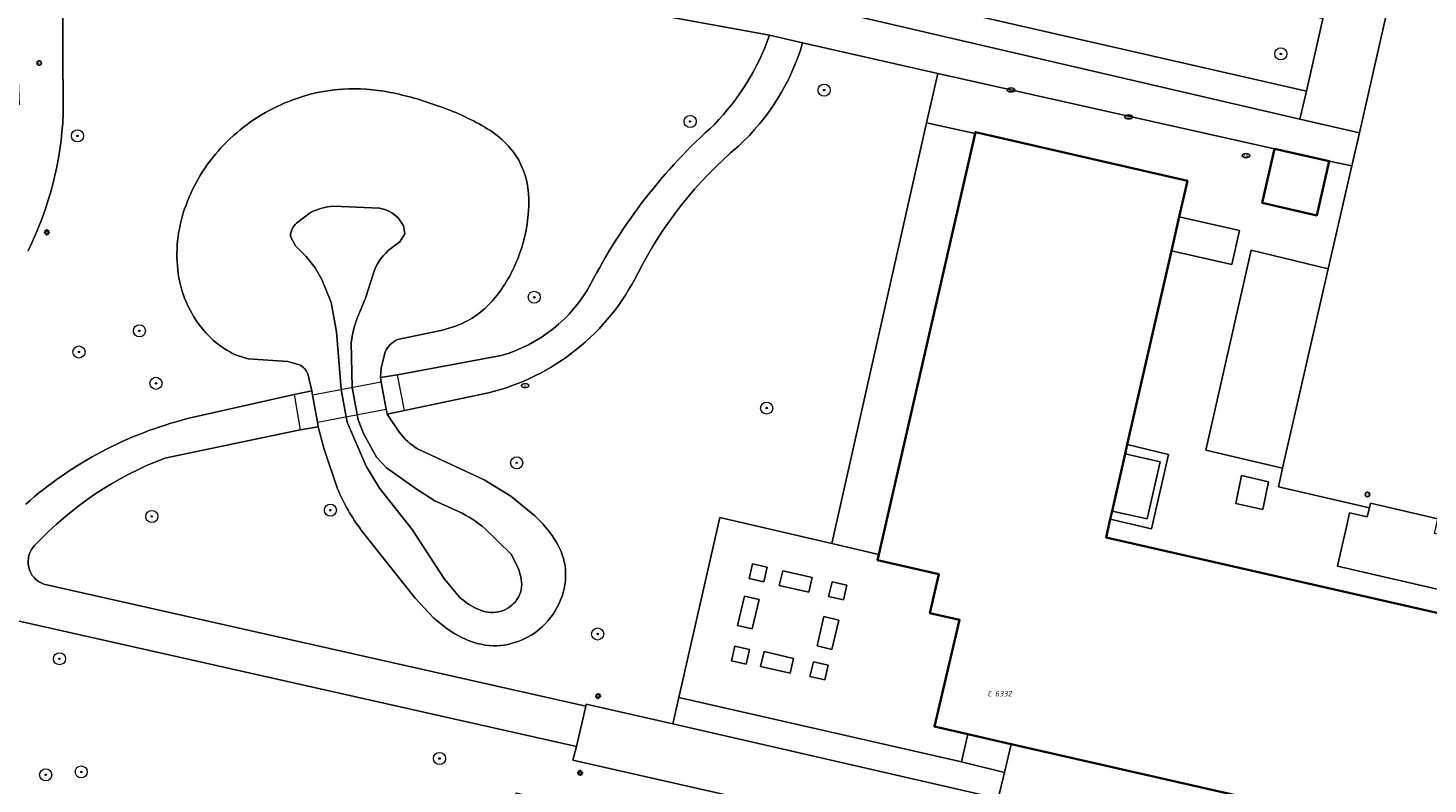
# Model space of a CAD drawing. Header units: metres. Extents: x 183765 to 187731, y 443805 to 446163.
# Tile 52 of 120: x 186158 to 186251, y 444527 to 444577. Entities that reach past the tile are written whole.
import ezdxf
from ezdxf.enums import TextEntityAlignment as Align

# ---------------------------------------------------------------- set-up
doc = ezdxf.new("R2010")
doc.units = ezdxf.units.M
doc.layers.get('0').update_dxf_attribs({"lineweight": 25})
for name, color, linetype, lineweight in [('B-WE-GR-BEPLANTING_CULTUUR_HEESTERS-GV', 90, 'Continuous', 18), ('B-WE-GR-BOOM-S', 253, 'Continuous', 25), ('B-WE-GR-HAAG-GV', 90, 'Continuous', 13), ('B-WE-GW-TALUD_KRUIN-G', 253, 'Continuous', 18), ('B-WE-IE-MEUBILAIR-S', 7, 'Continuous', 25), ('B-WE-IE-MEUBILAIR_WEGMEUBILAIR-GV', 7, 'Continuous', 18), ('B-WE-KW-KUNSTWERK-GV', 170, 'Continuous', 18), ('B-WE-KW-KUNSTWERK_DEK-GV', 170, 'Continuous', 18), ('B-WE-OG-BEBOUWING-GV', 7, 'Continuous', 35), ('B-WE-OG-BEBOUWING_BORDES-GV', 7, 'Continuous', 18), ('B-WE-OG-TERREIN_BEGROEID-GV', 7, 'Continuous', 18), ('B-WE-VH-GESLOTENVERHARDING-GV', 10, 'Continuous', 18), ('B-WE-VH-HALFVERHARDING_GRAVEL-GV', 130, 'Continuous', 18), ('B-WE-VH-ONVERHARD_ZAND-GV', 210, 'Continuous', 18), ('B-WE-VH-OPENVERHARDING_BETONELEMENT-GV', 90, 'Continuous', 18), ('B-WE-VH-OPENVERHARDING_SIERBESTRATING-GV', 90, 'Continuous', 18), ('B-WE-VH-OPENVERHARDING_STRAATBAKSTEEN-GV', 90, 'Continuous', 18), ('B-WE-VH-OPENVERHARDING_TEGEL-GV', 90, 'Continuous', 18)]:
    doc.layers.add(name, color=color, linetype=linetype, lineweight=lineweight)
doc.layers.add('B-WE-KG-GRENS_PERCEEL-S', color=7, linetype='Continuous', lineweight=25, true_color=0xa55252)
doc.styles.add('NLCS-ISO', font='NLCS-ISO.ttf')

# ---------------------------------------------------------------- blocks, each defined once
blk = doc.blocks.new('SIE-MEUBILAIR_PAAL_LICHTMAST-SO')
for points in [[(-0.62, 0), (-1, 0)], [(-0.71, 0.71), (-0.44, 0.44)], [(0, 1), (0, 0.62)], [(0.44, 0.44), (0.71, 0.71)], [(1, 0), (0.62, 0)], [(-0.71, -0.71), (-0.44, -0.44)], [(0, -0.62), (0, -1)], [(0.44, -0.44), (0.71, -0.71)]]:
    blk.add_lwpolyline(points)
blk.add_circle((0, 0), 0.5)
blk = doc.blocks.new('SIE-MEUBILAIR_PAAL_AFSLUITPAAL-SO')
blk.add_circle((0, 0), 0.75)
at = {"style": 'NLCS-ISO'}
blk.add_text('af', height=0.75, dxfattribs=at).set_placement((0, 0.05), align=Align.MIDDLE_CENTER)
blk = doc.blocks.new('SIE-MEUBILAIR_PUT_KOLK-SO')
blk.add_ellipse((0, 0), major_axis=(1.25, 0), ratio=0.54)
at = {"style": 'NLCS-ISO'}
blk.add_text('klk', height=0.75, dxfattribs=at).set_placement((0.03, 0), align=Align.MIDDLE_CENTER)
blk = doc.blocks.new('SIE-MEUBILAIR_PUT_RIOOLPUT-SO')
blk.add_ellipse((0, 0), major_axis=(1.25, 0), ratio=0.54)
at = {"style": 'NLCS-ISO'}
blk.add_text('ri', height=0.75, dxfattribs=at).set_placement((-0.04, 0.07), align=Align.MIDDLE_CENTER)
blk = doc.blocks.new('SGR-BOOM_GBKN-SO')
at = {"linetype": 'ByBlock', "lineweight": 18}
h = blk.add_hatch(color=0, dxfattribs=at)
h.dxf.hatch_style = 1
edge = h.paths.add_edge_path()
edge.add_arc((0, 0), 0.25, 0, 360)
at = {"color": 0, "linetype": 'ByBlock', "lineweight": 18}
for radius in [2, 0.25]:
    blk.add_circle((0, 0), radius, dxfattribs=at)
at = {"color": 0, "linetype": 'ByBlock', "lineweight": 18, "style": 'NLCS-ISO'}
blk.add_attdef('SOORT', (2.5, 0), '', height=1.5, dxfattribs=at)
blk = doc.blocks.new('SKG-PERCEELNUMMER-SO')
at = {"style": 'NLCS-ISO', "oblique": 10, "flags": 1}
for tag, p in [('GEMEENTECODE', (0, 2.55)), ('PERCEELGROOTTE', (0, -2.45))]:
    blk.add_attdef(tag, text='', height=1.8, dxfattribs=at).set_placement(p, align=Align.MIDDLE_CENTER)
at = {"style": 'NLCS-ISO', "oblique": 10}
blk.add_attdef('SECTIE', text='', height=1.8, dxfattribs=at).set_placement((-0.5, 0), align=Align.MIDDLE_RIGHT)
blk.add_attdef('PERCEELNUMMER', text='', height=1.8, dxfattribs=at).set_placement((0.5, 0), align=Align.MIDDLE_LEFT)

msp = doc.modelspace()

# ---------------------------------------------------------------- linework, layer by layer
at = {"layer": 'B-WE-GR-BEPLANTING_CULTUUR_HEESTERS-GV', "flags": 128}
msp.add_lwpolyline([(186200.998, 444532.244), (186200.594, 444530.485), (186222.148, 444525.54), (186222.566, 444527.278), (186219.708, 444527.968)], close=True, dxfattribs=at)
at = {"layer": 'B-WE-GR-HAAG-GV', "flags": 128}
for points in [[(186210.264, 444579.755), (186209.812, 444578.007), (186242.114, 444570.507), (186242.541, 444572.377)], [(186205.649, 444540.115), (186206.624, 444539.89), (186206.849, 444540.865), (186205.874, 444541.09)], [(186207.877, 444540.629), (186207.652, 444539.654), (186209.602, 444539.204), (186209.827, 444540.174)], [(186211.143, 444539.898), (186210.918, 444538.923), (186211.893, 444538.698), (186212.118, 444539.668)], [(186204.888, 444537.001), (186205.858, 444536.776), (186206.313, 444538.721), (186205.338, 444538.951)], [(186210.607, 444537.588), (186210.157, 444535.643), (186211.132, 444535.418), (186211.582, 444537.363)], [(186205.458, 444534.44), (186205.688, 444535.41), (186204.713, 444535.64), (186204.488, 444534.665)], [(186208.36, 444533.84), (186208.59, 444534.815), (186206.64, 444535.27), (186206.415, 444534.295)], [(186209.906, 444534.594), (186209.681, 444533.624), (186210.656, 444533.394), (186210.881, 444534.369)]]:
    msp.add_lwpolyline(points, close=True, dxfattribs=at)
at = {"layer": 'B-WE-GW-TALUD_KRUIN-G'}
for points in [[(186178.759, 444572.509, 0.095531), (186174.41, 444571.352)], [(186181.886, 444572.289, 0.063712), (186178.759, 444572.509)], [(186185.035, 444571.402, 0.038486), (186181.886, 444572.289)], [(186174.41, 444571.352, 0.095662), (186170.69, 444568.609)], [(186188.153, 444569.984, 0.050937), (186185.035, 444571.402)], [(186190.408, 444567.805, 0.128195), (186188.153, 444569.984)], [(186170.69, 444568.609, 0.097503), (186168.382, 444564.828)], [(186191.075, 444564.833, 0.132151), (186190.408, 444567.805)], [(186168.382, 444564.828, 0.117249), (186167.833, 444560.554)], [(186190.441, 444561.564, 0.08176), (186191.075, 444564.833)], [(186189.065, 444558.976, 0.075176), (186190.441, 444561.564)], [(186167.833, 444560.554, 0.071028), (186168.391, 444558.42)], [(186168.391, 444558.42, 0.077987), (186169.556, 444556.528)], [(186187.019, 444557.17, 0.107989), (186189.065, 444558.976)], [(186169.556, 444556.528, 0.070424), (186170.899, 444555.339)], [(186185.359, 444556.558, 0.062928), (186187.019, 444557.17)], [(186181.567, 444555.118, -0.193821), (186182.391, 444555.922)], [(186170.899, 444555.339, 0.093403), (186172.494, 444554.659)], [(186175.889, 444554.259, -0.173283), (186176.456, 444553.648)], [(186183.696, 444548.7, -0.093583), (186182.513, 444549.773)], [(186178.417, 444546.055, 0.06577), (186179.978, 444543.317)], [(186192.751, 444542.747, 0.056001), (186191.473, 444544.259)], [(186193.468, 444540.974, 0.10513), (186192.751, 444542.747)], [(186193.27, 444538.942, 0.120824), (186193.468, 444540.974)], [(186192.183, 444537.136, 0.108452), (186193.27, 444538.942)], [(186184.792, 444537.492, 0.069487), (186186.635, 444536.204)], [(186190.583, 444536.031, 0.101649), (186192.183, 444537.136)], [(186186.635, 444536.204, 0.11086), (186188.725, 444535.658)], [(186188.725, 444535.658, 0.105455), (186190.583, 444536.031)]]:
    msp.add_lwpolyline(points, format="xyb", dxfattribs=at)
at = {"layer": 'B-WE-GW-TALUD_KRUIN-G', "flags": 128}
for points in [[(186182.391, 444555.922), (186185.359, 444556.558)], [(186172.494, 444554.659), (186175.125, 444554.474), (186175.889, 444554.259)], [(186182.513, 444549.773), (186181.7, 444550.989), (186181.639, 444551.314), (186181.303, 444553.11), (186181.248, 444553.409), (186181.298, 444554.022), (186181.567, 444555.118)], [(186176.456, 444553.648), (186176.707, 444552.529)], [(186176.707, 444552.529), (186176.756, 444552.251), (186177.075, 444550.469), (186177.131, 444550.155), (186177.51, 444548.747), (186178.417, 444546.055)], [(186191.473, 444544.259), (186189.873, 444545.571), (186188.113, 444546.646), (186183.696, 444548.7)], [(186179.978, 444543.317), (186183.546, 444538.816), (186184.792, 444537.492)]]:
    msp.add_lwpolyline(points, dxfattribs=at)
at = {"layer": 'B-WE-IE-MEUBILAIR_WEGMEUBILAIR-GV', "flags": 128}
msp.add_lwpolyline([(186240.041, 444546.5), (186238.246, 444546.938), (186237.874, 444545.077), (186239.646, 444544.68)], close=True, dxfattribs=at)
at = {"layer": 'B-WE-KW-KUNSTWERK-GV', "flags": 128}
for points in [[(186182.38, 444553.589), (186181.248, 444553.409), (186181.303, 444553.11), (186181.639, 444551.314), (186181.7, 444550.989), (186182.844, 444551.238)], [(186176.756, 444552.251), (186176.707, 444552.529), (186175.549, 444552.289), (186175.943, 444549.946), (186177.131, 444550.155), (186177.075, 444550.469)]]:
    msp.add_lwpolyline(points, close=True, dxfattribs=at)
at = {"layer": 'B-WE-KW-KUNSTWERK_DEK-GV', "flags": 128}
msp.add_lwpolyline([(186176.756, 444552.251), (186177.075, 444550.469), (186181.639, 444551.314), (186181.303, 444553.11)], close=True, dxfattribs=at)
at = {"layer": 'B-WE-OG-BEBOUWING-GV', "flags": 128}
msp.add_lwpolyline([(186256.793, 444536.561), (186229.278, 444542.831), (186229.552, 444544.03), (186229.677, 444544.577), (186230.54, 444548.358), (186230.68, 444548.971), (186233.607, 444561.792), (186234.12, 444564.043), (186234.667, 444566.438), (186220.63, 444569.656), (186220.609, 444569.564), (186214.242, 444541.696), (186214.156, 444541.319), (186218.211, 444540.393), (186217.623, 444537.819), (186219.583, 444537.371), (186217.916, 444530.314), (186220.128, 444529.809), (186222.995, 444529.154), (186244.809, 444524.171), (186253.433, 444522.201)], dxfattribs=at)
msp.add_lwpolyline([(186240.433, 444568.552), (186239.619, 444564.972), (186243.225, 444564.142), (186244.05, 444567.728)], close=True, dxfattribs=at)
at = {"layer": 'B-WE-OG-BEBOUWING_BORDES-GV', "flags": 128}
for points in [[(186245.192, 444543.54), (186244.773, 444541.723), (186244.589, 444540.928), (186251.398, 444539.356), (186251.567, 444540.09), (186256.23, 444539.014), (186256.687, 444541.069), (186252.029, 444542.144), (186252.187, 444542.828), (186251.025, 444543.097), (186251.247, 444544.06), (186246.78, 444545.091), (186246.571, 444544.185), (186245.403, 444544.454)], [(186217.623, 444537.819), (186218.211, 444540.393), (186214.156, 444541.319), (186214.242, 444541.696), (186211.126, 444542.424), (186203.72, 444544.156), (186200.998, 444532.244), (186219.708, 444527.968), (186220.128, 444529.809), (186217.916, 444530.314), (186219.583, 444537.371)], [(186205.649, 444540.115), (186205.874, 444541.09), (186206.849, 444540.865), (186206.624, 444539.89)], [(186207.877, 444540.629), (186209.827, 444540.174), (186209.602, 444539.204), (186207.652, 444539.654)], [(186211.143, 444539.898), (186212.118, 444539.668), (186211.893, 444538.698), (186210.918, 444538.923)], [(186204.888, 444537.001), (186205.338, 444538.951), (186206.313, 444538.721), (186205.858, 444536.776)], [(186210.607, 444537.588), (186211.582, 444537.363), (186211.132, 444535.418), (186210.157, 444535.643)], [(186205.458, 444534.44), (186204.488, 444534.665), (186204.713, 444535.64), (186205.688, 444535.41)], [(186208.36, 444533.84), (186206.415, 444534.295), (186206.64, 444535.27), (186208.59, 444534.815)], [(186209.906, 444534.594), (186210.881, 444534.369), (186210.656, 444533.394), (186209.681, 444533.624)]]:
    msp.add_lwpolyline(points, close=True, dxfattribs=at)
at = {"layer": 'B-WE-OG-TERREIN_BEGROEID-GV', "flags": 128}
for points in [[(186207.001, 444576.064), (186160.188, 444584.613), (186160.251, 444570.86)], [(186217.403, 444570.266), (186218.144, 444573.547), (186209.196, 444575.569)], [(186158.977, 444539.737), (186194.844, 444531.653), (186194.858, 444531.801), (186200.594, 444530.485), (186200.998, 444532.244), (186203.72, 444544.156), (186211.126, 444542.424), (186217.403, 444570.266)], [(186178.151, 444564.747), (186181.184, 444564.617)], [(186181.184, 444564.617), (186178.151, 444564.747)], [(186175.686, 444563.624), (186176.626, 444564.331)], [(186176.626, 444564.331), (186175.686, 444563.624)], [(186182.428, 444563.976), (186182.767, 444563.458), (186182.855, 444562.916), (186182.531, 444562.403), (186181.761, 444561.811)], [(186181.761, 444561.811), (186182.531, 444562.403), (186182.855, 444562.916), (186182.767, 444563.458), (186182.428, 444563.976)], [(186186.506, 444538.86), (186185.487, 444540.062), (186183.346, 444543.354), (186181.187, 444546.098), (186180.299, 444547.54), (186179.043, 444550.451), (186178.976, 444550.821), (186178.655, 444552.61), (186178.351, 444556.447), (186177.984, 444558.377), (186177.37, 444559.912), (186176.928, 444560.673), (186176.331, 444561.418), (186175.618, 444562.133), (186175.299, 444562.758)], [(186175.299, 444562.758), (186175.618, 444562.133), (186176.331, 444561.418), (186176.928, 444560.673), (186177.37, 444559.912), (186177.984, 444558.377), (186178.351, 444556.447), (186178.655, 444552.61), (186178.976, 444550.821), (186179.043, 444550.451), (186180.299, 444547.54), (186181.187, 444546.098), (186183.346, 444543.354), (186185.487, 444540.062), (186186.506, 444538.86)], [(186180.783, 444560.311), (186180.252, 444558.656), (186179.718, 444557.339)], [(186179.718, 444557.339), (186180.252, 444558.656), (186180.783, 444560.311)], [(186182.391, 444555.922), (186185.359, 444556.558)], [(186185.359, 444556.558), (186182.391, 444555.922)], [(186179.321, 444555.741), (186179.382, 444552.747), (186179.707, 444550.956), (186179.772, 444550.603), (186180.138, 444549.708), (186180.983, 444548.146), (186181.662, 444547.427), (186183.612, 444546.041), (186184.858, 444545.256), (186186.42, 444544.542)], [(186186.42, 444544.542), (186184.858, 444545.256), (186183.612, 444546.041), (186181.662, 444547.427), (186180.983, 444548.146), (186180.138, 444549.708), (186179.772, 444550.603), (186179.707, 444550.956), (186179.382, 444552.747), (186179.321, 444555.741)], [(186172.494, 444554.659), (186175.125, 444554.474), (186175.889, 444554.259)], [(186175.889, 444554.259), (186175.125, 444554.474), (186172.494, 444554.659)], [(186182.513, 444549.773), (186181.7, 444550.989), (186181.639, 444551.314), (186181.303, 444553.11), (186181.248, 444553.409), (186181.298, 444554.022), (186181.567, 444555.118)], [(186181.567, 444555.118), (186181.298, 444554.022), (186181.248, 444553.409), (186182.38, 444553.589), (186189.241, 444554.865)], [(186168.475, 444550.691), (186175.549, 444552.289), (186176.707, 444552.529), (186176.456, 444553.648)], [(186176.456, 444553.648), (186176.707, 444552.529)], [(186176.707, 444552.529), (186176.756, 444552.251), (186177.075, 444550.469), (186177.131, 444550.155), (186177.51, 444548.747), (186178.417, 444546.055)], [(186188.398, 444552.395), (186182.844, 444551.238), (186181.7, 444550.989), (186182.513, 444549.773)], [(186178.417, 444546.055), (186177.51, 444548.747), (186177.131, 444550.155), (186175.943, 444549.946), (186166.987, 444548.082)], [(186191.473, 444544.259), (186189.873, 444545.571), (186188.113, 444546.646), (186183.696, 444548.7)], [(186183.696, 444548.7), (186188.113, 444546.646), (186189.873, 444545.571), (186191.473, 444544.259)], [(186188.181, 444543.394), (186189.895, 444541.732)], [(186189.895, 444541.732), (186188.181, 444543.394)], [(186179.978, 444543.317), (186183.546, 444538.816), (186184.792, 444537.492)], [(186184.792, 444537.492), (186183.546, 444538.816), (186179.978, 444543.317)], [(186189.895, 444541.732), (186190.215, 444541.125)], [(186190.215, 444541.125), (186189.895, 444541.732)], [(186193.995, 444528.081), (186194.224, 444528.991), (186156.849, 444537.393)], [(186190.216, 444525.854), (186190.231, 444525.922), (186216.034, 444520.002), (186216.675, 444522.936), (186193.995, 444528.081)]]:
    msp.add_lwpolyline(points, dxfattribs=at)
msp.add_lwpolyline([(186211.641, 444585.084), (186210.264, 444579.755), (186242.541, 444572.377), (186243.633, 444577.148)], close=True, dxfattribs=at)
at = {"layer": 'B-WE-OG-TERREIN_BEGROEID-GV'}
for points in [[(186203.359, 444570.167, 0.107476), (186207.001, 444576.064)], [(186209.196, 444575.569, -0.136192), (186204.943, 444568.725)], [(186178.759, 444572.509, 0.095531), (186174.41, 444571.352)], [(186174.41, 444571.352, -0.095531), (186178.759, 444572.509)], [(186181.886, 444572.289, 0.063712), (186178.759, 444572.509)], [(186178.759, 444572.509, -0.063712), (186181.886, 444572.289)], [(186185.035, 444571.402, 0.038486), (186181.886, 444572.289)], [(186181.886, 444572.289, -0.038486), (186185.035, 444571.402)], [(186174.41, 444571.352, 0.095662), (186170.69, 444568.609)], [(186170.69, 444568.609, -0.095662), (186174.41, 444571.352)], [(186188.153, 444569.984, 0.050937), (186185.035, 444571.402)], [(186185.035, 444571.402, -0.050937), (186188.153, 444569.984)], [(186160.251, 444570.86, -0.106442), (186157.923, 444561.804)], [(186190.408, 444567.805, 0.128195), (186188.153, 444569.984)], [(186188.153, 444569.984, -0.128195), (186190.408, 444567.805)], [(186195.165, 444559.584, -0.092716), (186203.359, 444570.167)], [(186170.69, 444568.609, 0.097503), (186168.382, 444564.828)], [(186168.382, 444564.828, -0.097503), (186170.69, 444568.609)], [(186204.943, 444568.725, 0.10134), (186198.278, 444560.291)], [(186191.075, 444564.833, 0.132151), (186190.408, 444567.805)], [(186190.408, 444567.805, -0.132151), (186191.075, 444564.833)], [(186168.382, 444564.828, 0.117249), (186167.833, 444560.554)], [(186167.833, 444560.554, -0.117249), (186168.382, 444564.828)], [(186176.626, 444564.331, -0.106695), (186178.151, 444564.747)], [(186178.151, 444564.747, 0.106695), (186176.626, 444564.331)], [(186190.441, 444561.564, 0.08176), (186191.075, 444564.833)], [(186191.075, 444564.833, -0.08176), (186190.441, 444561.564)], [(186181.184, 444564.617, -0.165493), (186182.428, 444563.976)], [(186182.428, 444563.976, 0.165493), (186181.184, 444564.617)], [(186175.299, 444562.758, -0.207106), (186175.686, 444563.624)], [(186175.686, 444563.624, 0.207106), (186175.299, 444562.758)], [(186181.761, 444561.811, 0.127175), (186180.783, 444560.311)], [(186180.783, 444560.311, -0.127175), (186181.761, 444561.811)], [(186189.065, 444558.976, 0.075176), (186190.441, 444561.564)], [(186190.441, 444561.564, -0.075176), (186189.065, 444558.976)], [(186167.833, 444560.554, 0.071028), (186168.391, 444558.42)], [(186168.391, 444558.42, -0.071028), (186167.833, 444560.554)], [(186198.278, 444560.291, -0.219603), (186188.398, 444552.395)], [(186189.241, 444554.865, 0.200598), (186195.165, 444559.584)], [(186168.391, 444558.42, 0.077987), (186169.556, 444556.528)], [(186169.556, 444556.528, -0.077987), (186168.391, 444558.42)], [(186187.019, 444557.17, 0.107989), (186189.065, 444558.976)], [(186189.065, 444558.976, -0.107989), (186187.019, 444557.17)], [(186179.718, 444557.339, 0.067401), (186179.321, 444555.741)], [(186179.321, 444555.741, -0.067401), (186179.718, 444557.339)], [(186169.556, 444556.528, 0.070424), (186170.899, 444555.339)], [(186170.899, 444555.339, -0.070424), (186169.556, 444556.528)], [(186185.359, 444556.558, 0.062928), (186187.019, 444557.17)], [(186187.019, 444557.17, -0.062928), (186185.359, 444556.558)], [(186181.567, 444555.118, -0.193821), (186182.391, 444555.922)], [(186182.391, 444555.922, 0.193821), (186181.567, 444555.118)], [(186170.899, 444555.339, 0.093403), (186172.494, 444554.659)], [(186172.494, 444554.659, -0.093403), (186170.899, 444555.339)], [(186175.889, 444554.259, -0.173283), (186176.456, 444553.648)], [(186176.456, 444553.648, 0.173283), (186175.889, 444554.259)], [(186157.773, 444545.03, -0.119502), (186168.475, 444550.691)], [(186183.696, 444548.7, -0.093583), (186182.513, 444549.773)], [(186182.513, 444549.773, 0.093583), (186183.696, 444548.7)], [(186166.987, 444548.082, 0.113869), (186158.384, 444542.307)], [(186178.417, 444546.055, 0.06577), (186179.978, 444543.317)], [(186179.978, 444543.317, -0.06577), (186178.417, 444546.055)], [(186186.42, 444544.542, -0.07108), (186188.181, 444543.394)], [(186188.181, 444543.394, 0.07108), (186186.42, 444544.542)], [(186192.751, 444542.747, 0.056001), (186191.473, 444544.259)], [(186191.473, 444544.259, -0.056001), (186192.751, 444542.747)], [(186193.468, 444540.974, 0.10513), (186192.751, 444542.747)], [(186192.751, 444542.747, -0.10513), (186193.468, 444540.974)], [(186158.384, 444542.307, 0.554502), (186158.977, 444539.737)], [(186190.215, 444541.125, -0.079838), (186190.593, 444539.898)], [(186190.593, 444539.898, 0.079838), (186190.215, 444541.125)], [(186193.27, 444538.942, 0.120824), (186193.468, 444540.974)], [(186193.468, 444540.974, -0.120824), (186193.27, 444538.942)], [(186190.593, 444539.898, -0.203503), (186190.18, 444538.57)], [(186190.18, 444538.57, 0.203503), (186190.593, 444539.898)], [(186187.715, 444538.07, -0.083742), (186186.506, 444538.86)], [(186186.506, 444538.86, 0.083742), (186187.715, 444538.07)], [(186192.183, 444537.136, 0.108452), (186193.27, 444538.942)], [(186193.27, 444538.942, -0.108452), (186192.183, 444537.136)], [(186189.072, 444537.904, -0.153466), (186187.715, 444538.07)], [(186187.715, 444538.07, 0.153466), (186189.072, 444537.904)], [(186190.18, 444538.57, -0.166116), (186189.072, 444537.904)], [(186189.072, 444537.904, 0.166116), (186190.18, 444538.57)], [(186184.792, 444537.492, 0.069487), (186186.635, 444536.204)], [(186186.635, 444536.204, -0.069487), (186184.792, 444537.492)], [(186190.583, 444536.031, 0.101649), (186192.183, 444537.136)], [(186192.183, 444537.136, -0.101649), (186190.583, 444536.031)], [(186186.635, 444536.204, 0.11086), (186188.725, 444535.658)], [(186188.725, 444535.658, -0.11086), (186186.635, 444536.204)], [(186188.725, 444535.658, 0.105455), (186190.583, 444536.031)], [(186190.583, 444536.031, -0.105455), (186188.725, 444535.658)]]:
    msp.add_lwpolyline(points, format="xyb", dxfattribs=at)
at = {"layer": 'B-WE-VH-GESLOTENVERHARDING-GV', "flags": 128}
msp.add_lwpolyline([(186176.756, 444552.251), (186177.075, 444550.469), (186181.639, 444551.314), (186181.303, 444553.11)], close=True, dxfattribs=at)
at = {"layer": 'B-WE-VH-HALFVERHARDING_GRAVEL-GV', "flags": 128}
for points in [[(186160.251, 444570.86), (186160.188, 444584.613), (186156.971, 444585.201), (186156.58, 444579.465), (186156.497, 444573.958), (186157.223, 444574.169), (186157.329, 444571.473)], [(186209.196, 444575.569), (186207.001, 444576.064)], [(186189.241, 444554.865), (186182.38, 444553.589), (186181.248, 444553.409), (186181.303, 444553.11), (186181.639, 444551.314), (186181.7, 444550.989), (186182.844, 444551.238), (186188.398, 444552.395)], [(186166.987, 444548.082), (186175.943, 444549.946), (186177.131, 444550.155), (186177.075, 444550.469), (186176.756, 444552.251), (186176.707, 444552.529), (186175.549, 444552.289), (186168.475, 444550.691)], [(186156.849, 444537.393), (186194.224, 444528.991), (186194.844, 444531.653), (186158.977, 444539.737)]]:
    msp.add_lwpolyline(points, dxfattribs=at)
at = {"layer": 'B-WE-VH-HALFVERHARDING_GRAVEL-GV'}
for points in [[(186207.001, 444576.064, -0.107476), (186203.359, 444570.167)], [(186204.943, 444568.725, 0.136192), (186209.196, 444575.569)], [(186157.923, 444561.804, 0.106442), (186160.251, 444570.86)], [(186203.359, 444570.167, 0.092716), (186195.165, 444559.584)], [(186198.278, 444560.291, -0.10134), (186204.943, 444568.725)], [(186188.398, 444552.395, 0.219603), (186198.278, 444560.291)], [(186195.165, 444559.584, -0.200598), (186189.241, 444554.865)], [(186168.475, 444550.691, 0.119502), (186157.773, 444545.03)], [(186158.384, 444542.307, -0.113869), (186166.987, 444548.082)], [(186158.977, 444539.737, -0.554502), (186158.384, 444542.307)]]:
    msp.add_lwpolyline(points, format="xyb", dxfattribs=at)
at = {"layer": 'B-WE-VH-ONVERHARD_ZAND-GV', "flags": 128}
for points in [[(186210.264, 444579.755), (186209.812, 444578.007), (186242.114, 444570.507), (186242.541, 444572.377)], [(186240.041, 444546.5), (186238.246, 444546.938), (186237.874, 444545.077), (186239.646, 444544.68)], [(186205.649, 444540.115), (186206.624, 444539.89), (186206.849, 444540.865), (186205.874, 444541.09)], [(186207.877, 444540.629), (186207.652, 444539.654), (186209.602, 444539.204), (186209.827, 444540.174)], [(186211.143, 444539.898), (186210.918, 444538.923), (186211.893, 444538.698), (186212.118, 444539.668)], [(186204.888, 444537.001), (186205.858, 444536.776), (186206.313, 444538.721), (186205.338, 444538.951)], [(186210.607, 444537.588), (186210.157, 444535.643), (186211.132, 444535.418), (186211.582, 444537.363)], [(186205.458, 444534.44), (186205.688, 444535.41), (186204.713, 444535.64), (186204.488, 444534.665)], [(186208.36, 444533.84), (186208.59, 444534.815), (186206.64, 444535.27), (186206.415, 444534.295)], [(186209.906, 444534.594), (186209.681, 444533.624), (186210.656, 444533.394), (186210.881, 444534.369)]]:
    msp.add_lwpolyline(points, close=True, dxfattribs=at)
at = {"layer": 'B-WE-VH-OPENVERHARDING_BETONELEMENT-GV', "flags": 128}
for points in [[(186238.106, 444563.136), (186234.12, 444564.043), (186233.607, 444561.792), (186237.6, 444560.9)], [(186230.68, 444548.971), (186230.54, 444548.358), (186232.868, 444547.836), (186231.994, 444544.06), (186229.677, 444544.577), (186229.552, 444544.03), (186232.28, 444543.404), (186233.417, 444548.313)], [(186230.54, 444548.358), (186229.677, 444544.577), (186231.994, 444544.06), (186232.868, 444547.836)], [(186222.995, 444529.154), (186220.128, 444529.809), (186219.708, 444527.968), (186222.566, 444527.278)]]:
    msp.add_lwpolyline(points, close=True, dxfattribs=at)
at = {"layer": 'B-WE-VH-OPENVERHARDING_SIERBESTRATING-GV', "flags": 128}
for points in [[(186220.609, 444569.564), (186217.403, 444570.266), (186211.126, 444542.424), (186214.242, 444541.696)], [(186252.029, 444542.144), (186252.187, 444542.828), (186251.025, 444543.097), (186251.185, 444543.788), (186251.247, 444544.06), (186246.78, 444545.091), (186246.711, 444544.792), (186246.571, 444544.185), (186245.403, 444544.454), (186245.192, 444543.54), (186244.773, 444541.723), (186244.589, 444540.928), (186251.398, 444539.356), (186251.567, 444540.09), (186256.23, 444539.014), (186256.687, 444541.069)]]:
    msp.add_lwpolyline(points, close=True, dxfattribs=at)
at = {"layer": 'B-WE-VH-OPENVERHARDING_STRAATBAKSTEEN-GV', "flags": 128}
for points in [[(186274.504, 444574.014), (186274.902, 444575.799), (186276.437, 444582.655), (186269.655, 444584.399), (186261.904, 444586.393), (186250.534, 444589.317), (186248.981, 444582.47), (186248.519, 444580.442), (186247.966, 444578.073), (186246.056, 444569.611), (186245.536, 444567.424), (186243.987, 444560.613), (186240.967, 444547.411), (186240.686, 444546.186), (186246.711, 444544.792), (186246.78, 444545.091), (186251.247, 444544.06), (186251.185, 444543.788), (186266.785, 444540.225), (186267.065, 444541.467), (186271.649, 444561.46), (186272.178, 444563.803), (186273.932, 444571.562)], [(186247.966, 444578.073), (186244.065, 444579.04), (186243.633, 444577.148), (186242.541, 444572.377), (186242.114, 444570.507), (186246.056, 444569.611)], [(186243.987, 444560.613), (186238.89, 444561.854), (186235.894, 444548.614), (186240.967, 444547.411)], [(186240.041, 444546.5), (186239.646, 444544.68), (186237.874, 444545.077), (186238.246, 444546.938)]]:
    msp.add_lwpolyline(points, close=True, dxfattribs=at)
msp.add_lwpolyline([(186251.398, 444539.356), (186244.589, 444540.928), (186244.773, 444541.723), (186245.192, 444543.54), (186245.403, 444544.454), (186246.571, 444544.185), (186246.711, 444544.792), (186240.686, 444546.186), (186240.967, 444547.411), (186235.894, 444548.614), (186238.89, 444561.854), (186243.987, 444560.613), (186245.536, 444567.424), (186244.05, 444567.728), (186243.225, 444564.142), (186239.619, 444564.972), (186240.433, 444568.552), (186218.144, 444573.547), (186217.403, 444570.266), (186220.609, 444569.564), (186220.63, 444569.656), (186234.667, 444566.438), (186234.12, 444564.043), (186238.106, 444563.136), (186237.6, 444560.9), (186233.607, 444561.792), (186230.68, 444548.971), (186233.417, 444548.313), (186232.28, 444543.404), (186229.552, 444544.03), (186229.278, 444542.831), (186256.793, 444536.561)], dxfattribs=at)
at = {"layer": 'B-WE-VH-OPENVERHARDING_TEGEL-GV', "flags": 128}
for points in [[(186209.812, 444578.007), (186210.264, 444579.755), (186211.641, 444585.084), (186212.109, 444586.894), (186209.732, 444587.443), (186209.272, 444585.628), (186207.916, 444580.276), (186207.448, 444578.429), (186159.884, 444587.055), (186159.868, 444589.148), (186159.804, 444597.874), (186159.789, 444599.831), (186156.649, 444600.478), (186156.697, 444598.211), (186156.971, 444585.201), (186160.188, 444584.613), (186207.001, 444576.064), (186209.196, 444575.569), (186218.144, 444573.547), (186240.433, 444568.552), (186244.05, 444567.728), (186245.536, 444567.424), (186246.056, 444569.611), (186242.114, 444570.507)], [(186214.242, 444541.696), (186211.126, 444542.424), (186203.72, 444544.156), (186200.998, 444532.244), (186219.708, 444527.968), (186220.128, 444529.809), (186217.916, 444530.314), (186219.583, 444537.371), (186217.623, 444537.819), (186218.211, 444540.393), (186214.156, 444541.319)], [(186205.649, 444540.115), (186205.874, 444541.09), (186206.849, 444540.865), (186206.624, 444539.89)], [(186207.877, 444540.629), (186209.827, 444540.174), (186209.602, 444539.204), (186207.652, 444539.654)], [(186211.143, 444539.898), (186212.118, 444539.668), (186211.893, 444538.698), (186210.918, 444538.923)], [(186204.888, 444537.001), (186205.338, 444538.951), (186206.313, 444538.721), (186205.858, 444536.776)], [(186210.607, 444537.588), (186211.582, 444537.363), (186211.132, 444535.418), (186210.157, 444535.643)], [(186205.458, 444534.44), (186204.488, 444534.665), (186204.713, 444535.64), (186205.688, 444535.41)], [(186208.36, 444533.84), (186206.415, 444534.295), (186206.64, 444535.27), (186208.59, 444534.815)], [(186209.906, 444534.594), (186210.881, 444534.369), (186210.656, 444533.394), (186209.681, 444533.624)]]:
    msp.add_lwpolyline(points, close=True, dxfattribs=at)
msp.add_lwpolyline([(186244.809, 444524.171), (186222.995, 444529.154), (186222.566, 444527.278), (186222.148, 444525.54), (186200.594, 444530.485), (186194.858, 444531.801), (186194.844, 444531.653), (186194.224, 444528.991), (186193.995, 444528.081), (186216.675, 444522.936)], dxfattribs=at)

# ---------------------------------------------------------------- block references
at = {"layer": 'B-WE-GR-BOOM-S', "xscale": 0.2, "yscale": 0.2, "zscale": 0.2}
for p in [(186240.846, 444574.836), (186210.62, 444572.438), (186201.749, 444570.36), (186161.198, 444569.412), (186191.432, 444558.726), (186165.298, 444556.506), (186161.296, 444555.104), (186166.393, 444553.03), (186206.813, 444551.392), (186190.269, 444547.77), (186166.115, 444544.217), (186177.938, 444544.634), (186195.627, 444536.438), (186160.004, 444534.798), (186185.16, 444528.198), (186161.447, 444527.307), (186159.095, 444527.114)]:
    msp.add_blockref('SGR-BOOM_GBKN-SO', p, dxfattribs=at)
at = {"layer": 'B-WE-IE-MEUBILAIR-S', "xscale": 0.2, "yscale": 0.2, "zscale": 0.2}
for name, p in [('SIE-MEUBILAIR_PAAL_AFSLUITPAAL-SO', (186158.663, 444574.233)), ('SIE-MEUBILAIR_PUT_KOLK-SO', (186222.989, 444572.451)), ('SIE-MEUBILAIR_PUT_KOLK-SO', (186230.773, 444570.662)), ('SIE-MEUBILAIR_PUT_KOLK-SO', (186238.549, 444568.106)), ('SIE-MEUBILAIR_PAAL_LICHTMAST-SO', (186159.169, 444563.023)), ('SIE-MEUBILAIR_PUT_RIOOLPUT-SO', (186190.831, 444552.878)), ('SIE-MEUBILAIR_PAAL_AFSLUITPAAL-SO', (186246.58, 444545.672)), ('SIE-MEUBILAIR_PAAL_LICHTMAST-SO', (186195.655, 444532.331)), ('SIE-MEUBILAIR_PAAL_LICHTMAST-SO', (186194.467, 444527.246))]:
    msp.add_blockref(name, p, dxfattribs=at)
at = {"layer": 'B-WE-KG-GRENS_PERCEEL-S', "xscale": 0.2, "yscale": 0.2, "zscale": 0.2}
msp.add_blockref('SKG-PERCEELNUMMER-SO', (186221.822, 444532.487), dxfattribs=at).add_auto_attribs({'PERCEELNUMMER': '6332', 'SECTIE': 'C'})

doc.saveas('drawing.dxf')
